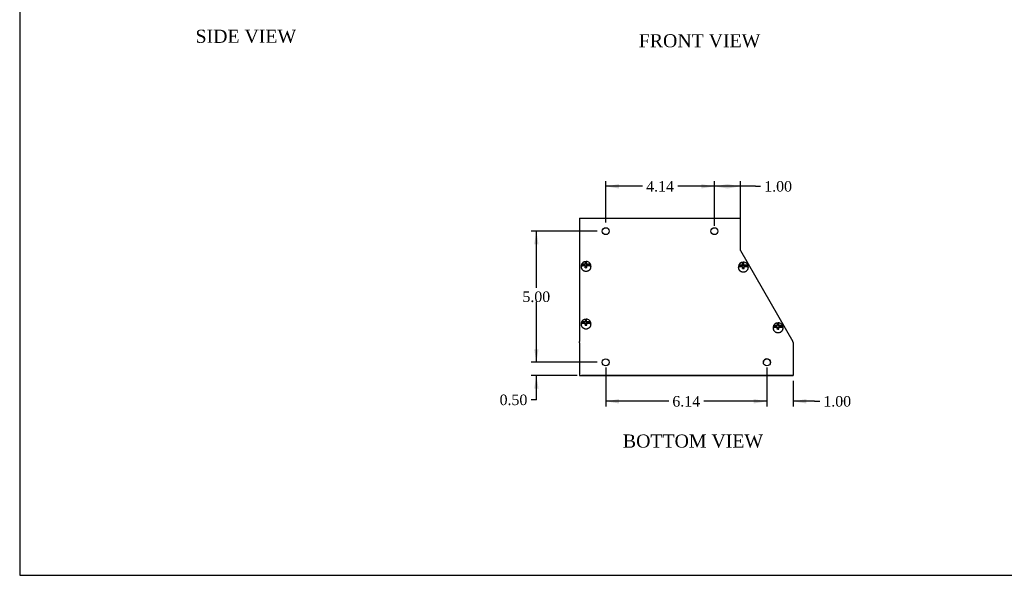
# Model space of a CAD drawing. Header units: inches. Extents: x 0.2 to 77.9, y -0.5 to 51.8.
# Tile 1 of 5: x 0.2 to 37.8, y 0.1 to 21.3. Entities that reach past the tile are written whole.
import ezdxf
from ezdxf.enums import TextEntityAlignment as Align

# ---------------------------------------------------------------- set-up
doc = ezdxf.new("R2010")
doc.units = ezdxf.units.IN
doc.header["$MEASUREMENT"] = 0
for name, color, linetype in [('COM55833-3', 7, 'Continuous'), ('COM55834-3', 7, 'Continuous'), ('COM55835-3', 7, 'Continuous'), ('Default', 7, 'Continuous'), ('SCS19491', 7, 'Continuous')]:
    doc.layers.add(name, color=color, linetype=linetype)
doc.styles.add('SEACAD_Times_New_Roman', font='times.ttf')
doc.dimstyles.new('HAMMOND_(STH_-_66x44)', dxfattribs={"dimtxt": 0.4, "dimasz": 0.5, "dimexe": 0.2, "dimexo": 0.2, "dimgap": 0.1, "dimtad": 0, "dimtih": 1, "dimtoh": 1, "dimzin": 0, "dimdsep": 46, "dimtxsty": 'SEACAD_Times_New_Roman', "dimblk1": '_SE_FILLED', "dimblk2": '_SE_FILLED', "dimsah": 1, "dimcen": 0.2, "dimadec": 0, "dimazin": 0, "dimtfac": 0.8, "dimtofl": 0, "dimtmove": 0, "dimatfit": 3, "dimfxl": 1, "dimtolj": 1, "dimtzin": 0, "dimarcsym": 0})

# ---------------------------------------------------------------- blocks, each defined once
blk = doc.blocks.new('SE5')
at = {"layer": 'COM55833-3', "color": 7, "linetype": 'Continuous'}
for p, q in [((21.587, 7.693), (21.587, 7.693)), ((21.587, 7.693), (21.659, 7.693)), ((21.695, 7.693), (21.659, 7.693)), ((21.659, 7.693), (21.659, 7.693)), ((29.658, 7.693), (21.695, 7.693)), ((29.731, 7.693), (29.73, 7.693)), ((29.731, 7.693), (29.731, 7.693))]:
    blk.add_line(p, q, dxfattribs=at)
for start, end in [(0, 180), (355.2978, 0)]:
    blk.add_arc((28.731, 8.193), 0.133, start, end, dxfattribs=at)
at = {"layer": 'COM55834-3', "color": 7, "linetype": 'Continuous'}
for p, q in [((21.587, 13.693), (27.731, 13.693)), ((21.587, 13.693), (21.587, 12.472)), ((27.731, 12.472), (27.731, 13.693)), ((21.587, 12.472), (21.587, 12.454)), ((21.587, 12.454), (21.587, 8.992)), ((27.731, 12.454), (27.731, 12.472)), ((27.731, 12.454), (27.731, 12.453)), ((27.731, 12.453), (29.719, 8.992)), ((21.587, 8.939), (21.587, 8.992)), ((21.587, 8.939), (21.587, 7.693)), ((29.731, 8.948), (29.731, 8.939)), ((29.731, 8.939), (29.731, 7.693)), ((21.587, 7.693), (29.731, 7.693))]:
    blk.add_line(p, q, dxfattribs=at)
for centre in [(22.587, 13.193), (26.731, 13.193), (22.587, 8.193), (28.731, 8.193)]:
    blk.add_circle(centre, 0.133, dxfattribs=at)
blk.add_arc((28.427, 8.629), 1.342, 13.7616, 15.7237, dxfattribs=at)
at = {"layer": 'COM55835-3', "color": 7, "linetype": 'Continuous'}
for p, q in [((29.73, 7.693), (29.658, 7.693)), ((29.658, 7.693), (29.658, 7.693)), ((29.73, 7.693), (29.73, 7.693))]:
    blk.add_line(p, q, dxfattribs=at)
at = {"layer": 'SCS19491', "color": 7, "linetype": 'Continuous'}
for p, q in [((21.649, 11.864), (21.649, 11.834)), ((21.801, 11.897), (21.653, 11.897)), ((21.801, 11.934), (21.744, 11.934)), ((21.744, 11.882), (21.803, 11.882)), ((21.857, 12.014), (21.797, 12.011)), ((21.797, 12.011), (21.798, 11.986)), ((21.798, 11.986), (21.801, 11.934)), ((21.857, 11.979), (21.799, 11.977)), ((21.801, 11.897), (21.801, 11.934)), ((21.803, 11.882), (21.806, 11.828)), ((21.807, 11.801), (21.867, 11.803)), ((21.857, 11.979), (21.857, 12.014)), ((21.861, 11.897), (21.857, 11.979)), ((21.861, 11.934), (21.858, 11.991)), ((21.93, 11.934), (21.861, 11.934)), ((21.861, 11.934), (21.861, 11.897)), ((22.021, 11.897), (21.861, 11.897)), ((21.863, 11.882), (21.93, 11.882)), ((21.866, 11.828), (21.863, 11.882)), ((21.863, 11.845), (21.863, 11.882)), ((21.865, 11.803), (21.863, 11.845)), ((21.867, 11.803), (21.866, 11.828)), ((22.024, 11.834), (22.024, 11.864)), ((27.645, 11.833), (27.645, 11.803)), ((27.796, 11.866), (27.648, 11.866)), ((27.796, 11.903), (27.739, 11.903)), ((27.739, 11.851), (27.799, 11.851)), ((27.853, 11.983), (27.793, 11.98)), ((27.793, 11.98), (27.794, 11.955)), ((27.794, 11.955), (27.796, 11.903)), ((27.853, 11.948), (27.794, 11.946)), ((27.796, 11.866), (27.796, 11.903)), ((27.799, 11.851), (27.801, 11.797)), ((27.802, 11.769), (27.862, 11.772)), ((27.853, 11.948), (27.853, 11.983)), ((27.856, 11.866), (27.853, 11.948)), ((27.856, 11.903), (27.854, 11.96)), ((27.925, 11.903), (27.856, 11.903)), ((27.856, 11.903), (27.856, 11.866)), ((28.016, 11.866), (27.856, 11.866)), ((27.859, 11.851), (27.925, 11.851)), ((27.861, 11.796), (27.859, 11.851)), ((27.859, 11.814), (27.859, 11.851)), ((27.861, 11.772), (27.859, 11.814)), ((27.862, 11.772), (27.861, 11.796)), ((28.02, 11.803), (28.02, 11.833)), ((21.857, 9.817), (21.797, 9.815)), ((21.797, 9.815), (21.798, 9.789)), ((21.798, 9.789), (21.801, 9.738)), ((21.857, 9.782), (21.799, 9.78)), ((21.857, 9.782), (21.857, 9.817)), ((21.861, 9.7), (21.857, 9.782)), ((21.861, 9.738), (21.858, 9.794)), ((21.649, 9.667), (21.649, 9.637)), ((21.801, 9.7), (21.653, 9.7)), ((21.801, 9.738), (21.744, 9.738)), ((21.744, 9.686), (21.803, 9.686)), ((21.801, 9.7), (21.801, 9.738)), ((21.803, 9.686), (21.806, 9.631)), ((21.807, 9.604), (21.867, 9.606)), ((21.93, 9.738), (21.861, 9.738)), ((21.861, 9.738), (21.861, 9.7)), ((22.021, 9.7), (21.861, 9.7)), ((21.863, 9.686), (21.93, 9.686)), ((21.866, 9.631), (21.863, 9.686)), ((21.863, 9.648), (21.863, 9.686)), ((21.865, 9.606), (21.863, 9.648)), ((21.867, 9.606), (21.866, 9.631)), ((22.024, 9.637), (22.024, 9.667)), ((28.973, 9.52), (28.973, 9.49)), ((29.125, 9.553), (28.977, 9.553)), ((29.125, 9.591), (29.068, 9.591)), ((29.068, 9.538), (29.127, 9.538)), ((29.181, 9.67), (29.121, 9.668)), ((29.121, 9.668), (29.123, 9.642)), ((29.123, 9.642), (29.125, 9.591)), ((29.181, 9.635), (29.123, 9.633)), ((29.125, 9.553), (29.125, 9.591)), ((29.127, 9.538), (29.13, 9.484)), ((29.131, 9.457), (29.191, 9.459)), ((29.181, 9.635), (29.181, 9.67)), ((29.185, 9.553), (29.181, 9.635)), ((29.185, 9.591), (29.182, 9.647)), ((29.254, 9.591), (29.185, 9.591)), ((29.185, 9.591), (29.185, 9.553)), ((29.345, 9.553), (29.185, 9.553)), ((29.187, 9.538), (29.254, 9.538)), ((29.19, 9.484), (29.187, 9.538)), ((29.187, 9.501), (29.187, 9.538)), ((29.189, 9.459), (29.187, 9.501)), ((29.191, 9.459), (29.19, 9.484)), ((29.348, 9.49), (29.348, 9.52))]:
    blk.add_line(p, q, dxfattribs=at)
for centre, radius, start, end in [((21.83, 11.858), 0.181, 87.9248, 177.8296), ((21.843, 11.858), 0.181, 1.5294, 92.0929), ((17.773, 11.646), 4.036, 2.2018, 2.5947), ((19.602, 11.89), 2.258, 2.5705, 3.1524), ((27.826, 11.827), 0.181, 87.9248, 177.8296), ((23.769, 11.614), 4.036, 2.2018, 2.5947), ((27.839, 11.827), 0.181, 1.5294, 92.0929), ((25.598, 11.858), 2.258, 2.5705, 3.1524), ((21.83, 9.661), 0.181, 87.9248, 177.8296), ((21.843, 9.661), 0.181, 1.5294, 92.0929), ((19.602, 9.693), 2.258, 2.5705, 3.1524), ((17.773, 9.449), 4.036, 2.2018, 2.5947), ((29.154, 9.514), 0.181, 87.9248, 177.8296), ((25.097, 9.302), 4.036, 2.2018, 2.5947), ((29.167, 9.514), 0.181, 1.5294, 92.0929), ((26.926, 9.546), 2.258, 2.5705, 3.1524)]:
    blk.add_arc(centre, radius, start, end, dxfattribs=at)
for centre, major_axis, start_param, end_param in [((21.837, 11.834), (-0.187, 0), 0, 0.052024), ((21.837, 11.871), (0.186, 0), 2.979806, 3.303379), ((21.837, 11.871), (-0.186, 0), 2.979806, 3.303379), ((27.832, 11.84), (0.186, 0), 2.979806, 3.303379), ((27.832, 11.803), (0.187, 0), 3.141593, 3.193617), ((27.832, 11.84), (-0.186, 0), 2.979806, 3.303379), ((21.837, 9.637), (0.187, 0), 3.141593, 3.193617), ((21.837, 9.674), (0.186, 0), 2.979806, 3.303379), ((21.837, 9.674), (-0.186, 0), 2.979806, 3.303379), ((29.161, 9.49), (0.187, 0), 3.141593, 3.193617), ((29.161, 9.527), (0.186, 0), 2.979806, 3.303379), ((29.161, 9.527), (-0.186, 0), 2.979806, 3.303379)]:
    blk.add_ellipse(centre, major_axis=major_axis, ratio=0.867939, start_param=start_param, end_param=end_param, dxfattribs=at)
for points, knots in [([(21.65, 11.825), (21.65, 11.822), (21.65, 11.811), (21.655, 11.79), (21.665, 11.767), (21.678, 11.744), (21.695, 11.724), (21.715, 11.706), (21.739, 11.692), (21.764, 11.68), (21.791, 11.672), (21.816, 11.668), (21.831, 11.668), (21.837, 11.668)], [0, 0, 0, 0, 0.038245, 0.137352, 0.236479, 0.335835, 0.435558, 0.535704, 0.636253, 0.73714, 0.838289, 0.939631, 1, 1, 1, 1]), ([(21.744, 11.934), (21.739, 11.934), (21.733, 11.934), (21.723, 11.933), (21.718, 11.933), (21.708, 11.931), (21.703, 11.93), (21.693, 11.927), (21.689, 11.926), (21.681, 11.922), (21.677, 11.921), (21.67, 11.917), (21.667, 11.914), (21.661, 11.91), (21.659, 11.907), (21.655, 11.902), (21.654, 11.9), (21.653, 11.897)], [0, 0, 0, 0, 0.125, 0.125, 0.25, 0.25, 0.375, 0.375, 0.5, 0.5, 0.625, 0.625, 0.75, 0.75, 0.875, 0.875, 1, 1, 1, 1]), ([(21.653, 11.845), (21.654, 11.848), (21.655, 11.85), (21.659, 11.855), (21.661, 11.858), (21.667, 11.862), (21.67, 11.865), (21.677, 11.869), (21.68, 11.87), (21.689, 11.874), (21.693, 11.875), (21.703, 11.878), (21.707, 11.879), (21.718, 11.881), (21.723, 11.881), (21.733, 11.882), (21.739, 11.882), (21.744, 11.882)], [0, 0, 0, 0, 0.125, 0.125, 0.25, 0.25, 0.375, 0.375, 0.5, 0.5, 0.625, 0.625, 0.75, 0.75, 0.875, 0.875, 1, 1, 1, 1]), ([(21.837, 11.668), (21.843, 11.668), (21.856, 11.668), (21.881, 11.672), (21.908, 11.68), (21.934, 11.691), (21.958, 11.706), (21.978, 11.724), (21.996, 11.744), (22.009, 11.767), (22.019, 11.791), (22.024, 11.815), (22.024, 11.829), (22.024, 11.836)], [0, 0, 0, 0, 0.053578, 0.150904, 0.248349, 0.345804, 0.443203, 0.540451, 0.637432, 0.734029, 0.83016, 0.925817, 1, 1, 1, 1]), ([(22.021, 11.897), (22.02, 11.9), (22.018, 11.902), (22.015, 11.907), (22.012, 11.91), (22.007, 11.914), (22.004, 11.917), (21.997, 11.921), (21.993, 11.922), (21.985, 11.926), (21.98, 11.927), (21.971, 11.93), (21.966, 11.931), (21.956, 11.933), (21.951, 11.933), (21.94, 11.934), (21.935, 11.934), (21.93, 11.934)], [0, 0, 0, 0, 0.125, 0.125, 0.25, 0.25, 0.375, 0.375, 0.5, 0.5, 0.625, 0.625, 0.75, 0.75, 0.875, 0.875, 1, 1, 1, 1]), ([(21.93, 11.882), (21.935, 11.882), (21.94, 11.882), (21.951, 11.881), (21.956, 11.881), (21.966, 11.879), (21.971, 11.878), (21.98, 11.875), (21.985, 11.874), (21.993, 11.87), (21.997, 11.869), (22.004, 11.864), (22.007, 11.862), (22.012, 11.858), (22.015, 11.855), (22.018, 11.85), (22.02, 11.848), (22.021, 11.845)], [0, 0, 0, 0, 0.125, 0.125, 0.25, 0.25, 0.375, 0.375, 0.5, 0.5, 0.625, 0.625, 0.75, 0.75, 0.875, 0.875, 1, 1, 1, 1]), ([(27.646, 11.794), (27.646, 11.79), (27.646, 11.779), (27.651, 11.759), (27.66, 11.735), (27.674, 11.713), (27.691, 11.693), (27.711, 11.675), (27.734, 11.66), (27.76, 11.649), (27.787, 11.641), (27.812, 11.637), (27.826, 11.637), (27.832, 11.637)], [0, 0, 0, 0, 0.038245, 0.137352, 0.236479, 0.335835, 0.435558, 0.535704, 0.636253, 0.73714, 0.838289, 0.939631, 1, 1, 1, 1]), ([(27.739, 11.903), (27.734, 11.903), (27.729, 11.903), (27.718, 11.902), (27.713, 11.902), (27.703, 11.9), (27.698, 11.899), (27.689, 11.896), (27.684, 11.895), (27.676, 11.891), (27.672, 11.889), (27.665, 11.885), (27.662, 11.883), (27.657, 11.879), (27.654, 11.876), (27.651, 11.871), (27.649, 11.869), (27.648, 11.866)], [0, 0, 0, 0, 0.125, 0.125, 0.25, 0.25, 0.375, 0.375, 0.5, 0.5, 0.625, 0.625, 0.75, 0.75, 0.875, 0.875, 1, 1, 1, 1]), ([(27.648, 11.814), (27.649, 11.817), (27.651, 11.819), (27.654, 11.824), (27.657, 11.827), (27.662, 11.831), (27.665, 11.833), (27.672, 11.837), (27.676, 11.839), (27.684, 11.843), (27.689, 11.844), (27.698, 11.847), (27.703, 11.848), (27.713, 11.849), (27.718, 11.85), (27.729, 11.851), (27.734, 11.851), (27.739, 11.851)], [0, 0, 0, 0, 0.125, 0.125, 0.25, 0.25, 0.375, 0.375, 0.5, 0.5, 0.625, 0.625, 0.75, 0.75, 0.875, 0.875, 1, 1, 1, 1]), ([(27.832, 11.637), (27.838, 11.637), (27.852, 11.637), (27.877, 11.641), (27.904, 11.649), (27.93, 11.66), (27.953, 11.675), (27.974, 11.693), (27.991, 11.713), (28.005, 11.736), (28.014, 11.76), (28.019, 11.784), (28.019, 11.798), (28.019, 11.805)], [0, 0, 0, 0, 0.053578, 0.150904, 0.248349, 0.345804, 0.443203, 0.540451, 0.637432, 0.734029, 0.83016, 0.925817, 1, 1, 1, 1]), ([(28.016, 11.866), (28.015, 11.869), (28.014, 11.871), (28.01, 11.876), (28.008, 11.879), (28.002, 11.883), (27.999, 11.885), (27.992, 11.889), (27.989, 11.891), (27.98, 11.895), (27.976, 11.896), (27.966, 11.899), (27.962, 11.9), (27.951, 11.902), (27.946, 11.902), (27.936, 11.903), (27.93, 11.903), (27.925, 11.903)], [0, 0, 0, 0, 0.125, 0.125, 0.25, 0.25, 0.375, 0.375, 0.5, 0.5, 0.625, 0.625, 0.75, 0.75, 0.875, 0.875, 1, 1, 1, 1]), ([(27.925, 11.851), (27.93, 11.851), (27.936, 11.851), (27.946, 11.85), (27.951, 11.849), (27.962, 11.848), (27.966, 11.847), (27.976, 11.844), (27.98, 11.843), (27.988, 11.839), (27.992, 11.837), (27.999, 11.833), (28.002, 11.831), (28.008, 11.827), (28.01, 11.824), (28.014, 11.819), (28.015, 11.817), (28.016, 11.814)], [0, 0, 0, 0, 0.125, 0.125, 0.25, 0.25, 0.375, 0.375, 0.5, 0.5, 0.625, 0.625, 0.75, 0.75, 0.875, 0.875, 1, 1, 1, 1]), ([(21.65, 9.628), (21.65, 9.625), (21.65, 9.614), (21.655, 9.593), (21.665, 9.57), (21.678, 9.547), (21.695, 9.527), (21.715, 9.51), (21.739, 9.495), (21.764, 9.483), (21.791, 9.475), (21.816, 9.472), (21.831, 9.471), (21.837, 9.471)], [0, 0, 0, 0, 0.038245, 0.137352, 0.236479, 0.335835, 0.435558, 0.535704, 0.636253, 0.73714, 0.838289, 0.939631, 1, 1, 1, 1]), ([(21.744, 9.738), (21.739, 9.738), (21.733, 9.737), (21.723, 9.737), (21.718, 9.736), (21.708, 9.734), (21.703, 9.733), (21.693, 9.73), (21.689, 9.729), (21.681, 9.726), (21.677, 9.724), (21.67, 9.72), (21.667, 9.718), (21.661, 9.713), (21.659, 9.711), (21.655, 9.706), (21.654, 9.703), (21.653, 9.7)], [0, 0, 0, 0, 0.125, 0.125, 0.25, 0.25, 0.375, 0.375, 0.5, 0.5, 0.625, 0.625, 0.75, 0.75, 0.875, 0.875, 1, 1, 1, 1]), ([(21.653, 9.648), (21.654, 9.651), (21.655, 9.654), (21.659, 9.659), (21.661, 9.661), (21.667, 9.665), (21.67, 9.668), (21.677, 9.672), (21.68, 9.674), (21.689, 9.677), (21.693, 9.678), (21.703, 9.681), (21.707, 9.682), (21.718, 9.684), (21.723, 9.684), (21.733, 9.685), (21.739, 9.686), (21.744, 9.686)], [0, 0, 0, 0, 0.125, 0.125, 0.25, 0.25, 0.375, 0.375, 0.5, 0.5, 0.625, 0.625, 0.75, 0.75, 0.875, 0.875, 1, 1, 1, 1]), ([(21.837, 9.471), (21.843, 9.471), (21.856, 9.472), (21.881, 9.475), (21.908, 9.483), (21.934, 9.494), (21.958, 9.509), (21.978, 9.527), (21.996, 9.548), (22.009, 9.57), (22.019, 9.594), (22.024, 9.618), (22.024, 9.632), (22.024, 9.639)], [0, 0, 0, 0, 0.053578, 0.150904, 0.248349, 0.345804, 0.443203, 0.540451, 0.637432, 0.734029, 0.83016, 0.925817, 1, 1, 1, 1]), ([(22.021, 9.7), (22.02, 9.703), (22.018, 9.706), (22.015, 9.711), (22.012, 9.713), (22.007, 9.718), (22.004, 9.72), (21.997, 9.724), (21.993, 9.726), (21.985, 9.729), (21.98, 9.73), (21.971, 9.733), (21.966, 9.734), (21.956, 9.736), (21.951, 9.737), (21.94, 9.737), (21.935, 9.738), (21.93, 9.738)], [0, 0, 0, 0, 0.125, 0.125, 0.25, 0.25, 0.375, 0.375, 0.5, 0.5, 0.625, 0.625, 0.75, 0.75, 0.875, 0.875, 1, 1, 1, 1]), ([(21.93, 9.686), (21.935, 9.686), (21.94, 9.685), (21.951, 9.684), (21.956, 9.684), (21.966, 9.682), (21.971, 9.681), (21.98, 9.678), (21.985, 9.677), (21.993, 9.674), (21.997, 9.672), (22.004, 9.668), (22.007, 9.665), (22.012, 9.661), (22.015, 9.658), (22.018, 9.653), (22.02, 9.651), (22.021, 9.648)], [0, 0, 0, 0, 0.125, 0.125, 0.25, 0.25, 0.375, 0.375, 0.5, 0.5, 0.625, 0.625, 0.75, 0.75, 0.875, 0.875, 1, 1, 1, 1]), ([(28.974, 9.481), (28.974, 9.478), (28.974, 9.467), (28.979, 9.446), (28.989, 9.423), (29.002, 9.4), (29.019, 9.38), (29.04, 9.363), (29.063, 9.348), (29.088, 9.336), (29.115, 9.328), (29.14, 9.325), (29.155, 9.324), (29.161, 9.324)], [0, 0, 0, 0, 0.038245, 0.137352, 0.236479, 0.335835, 0.435558, 0.535704, 0.636253, 0.73714, 0.838289, 0.939631, 1, 1, 1, 1]), ([(29.068, 9.591), (29.063, 9.591), (29.057, 9.59), (29.047, 9.589), (29.042, 9.589), (29.032, 9.587), (29.027, 9.586), (29.017, 9.583), (29.013, 9.582), (29.005, 9.579), (29.001, 9.577), (28.994, 9.573), (28.991, 9.57), (28.985, 9.566), (28.983, 9.563), (28.979, 9.558), (28.978, 9.556), (28.977, 9.553)], [0, 0, 0, 0, 0.125, 0.125, 0.25, 0.25, 0.375, 0.375, 0.5, 0.5, 0.625, 0.625, 0.75, 0.75, 0.875, 0.875, 1, 1, 1, 1]), ([(28.977, 9.501), (28.978, 9.504), (28.979, 9.506), (28.983, 9.511), (28.985, 9.514), (28.991, 9.518), (28.994, 9.521), (29.001, 9.525), (29.005, 9.526), (29.013, 9.53), (29.017, 9.531), (29.027, 9.534), (29.032, 9.535), (29.042, 9.537), (29.047, 9.537), (29.057, 9.538), (29.063, 9.538), (29.068, 9.538)], [0, 0, 0, 0, 0.125, 0.125, 0.25, 0.25, 0.375, 0.375, 0.5, 0.5, 0.625, 0.625, 0.75, 0.75, 0.875, 0.875, 1, 1, 1, 1]), ([(29.161, 9.324), (29.167, 9.324), (29.18, 9.324), (29.205, 9.328), (29.232, 9.336), (29.258, 9.347), (29.282, 9.362), (29.302, 9.38), (29.32, 9.401), (29.333, 9.423), (29.343, 9.447), (29.348, 9.471), (29.348, 9.485), (29.348, 9.492)], [0, 0, 0, 0, 0.053578, 0.150904, 0.248349, 0.345804, 0.443203, 0.540451, 0.637432, 0.734029, 0.83016, 0.925817, 1, 1, 1, 1]), ([(29.345, 9.553), (29.344, 9.556), (29.342, 9.559), (29.339, 9.564), (29.336, 9.566), (29.331, 9.57), (29.328, 9.573), (29.321, 9.577), (29.317, 9.579), (29.309, 9.582), (29.304, 9.583), (29.295, 9.586), (29.29, 9.587), (29.28, 9.589), (29.275, 9.589), (29.264, 9.59), (29.259, 9.591), (29.254, 9.591)], [0, 0, 0, 0, 0.125, 0.125, 0.25, 0.25, 0.375, 0.375, 0.5, 0.5, 0.625, 0.625, 0.75, 0.75, 0.875, 0.875, 1, 1, 1, 1]), ([(29.254, 9.538), (29.259, 9.538), (29.264, 9.538), (29.275, 9.537), (29.28, 9.537), (29.29, 9.535), (29.295, 9.534), (29.304, 9.531), (29.309, 9.53), (29.317, 9.527), (29.321, 9.525), (29.328, 9.521), (29.331, 9.518), (29.336, 9.514), (29.339, 9.511), (29.342, 9.506), (29.344, 9.504), (29.345, 9.501)], [0, 0, 0, 0, 0.125, 0.125, 0.25, 0.25, 0.375, 0.375, 0.5, 0.5, 0.625, 0.625, 0.75, 0.75, 0.875, 0.875, 1, 1, 1, 1])]:
    blk.add_open_spline(points, degree=3, knots=knots, dxfattribs=at)
blk = doc.blocks.new('DMBLK7860')
at = {"layer": 'Default', "linetype": 'Continuous', "transparency": 16777216}
for points in [[(19.858, 8.693), (19.941, 8.193), (20.025, 8.693)], [(19.858, 7.193), (20.025, 7.193), (19.941, 7.693)]]:
    blk.add_hatch(color=7, dxfattribs=at).paths.add_polyline_path(points)
at = {"layer": 'Default', "color": 7, "linetype": 'Continuous', "transparency": 16777216}
for p, q in [((19.941, 8.193), (19.941, 9.193)), ((22.254, 8.193), (19.741, 8.193)), ((21.495, 7.693), (19.741, 7.693)), ((19.941, 6.762), (19.941, 7.693)), ((19.941, 6.762), (19.741, 6.762))]:
    blk.add_line(p, q, dxfattribs=at)
at = {"layer": 'Default', "color": 7, "linetype": 'Continuous', "transparency": 16777216, "style": 'SEACAD_Times_New_Roman'}
blk.add_text('0.50', height=0.4, dxfattribs=at).set_placement((18.54, 6.962), align=Align.TOP_LEFT)
blk = doc.blocks.new('_SE_FILLED')
at = {"color": 0}
blk.add_line((0, 0), (-1, 0), dxfattribs=at)
blk.add_solid([(0, 0), (-1, -0.1665), (-1, 0.1665), (0, 0)], dxfattribs=at)
blk = doc.blocks.new('DMBLK7861')
at = {"layer": 'Default', "linetype": 'Continuous', "transparency": 16777216}
for points in [[(19.858, 12.693), (20.025, 12.693), (19.941, 13.193)], [(19.858, 8.693), (19.941, 8.193), (20.025, 8.693)]]:
    blk.add_hatch(color=7, dxfattribs=at).paths.add_polyline_path(points)
at = {"layer": 'Default', "color": 7, "linetype": 'Continuous', "transparency": 16777216}
for p, q in [((22.254, 13.193), (19.741, 13.193)), ((19.941, 11.033), (19.941, 13.193)), ((19.941, 8.193), (19.941, 10.493)), ((22.254, 8.193), (19.741, 8.193))]:
    blk.add_line(p, q, dxfattribs=at)
at = {"layer": 'Default', "color": 7, "linetype": 'Continuous', "transparency": 16777216, "style": 'SEACAD_Times_New_Roman'}
blk.add_text('5.00', height=0.4, dxfattribs=at).set_placement((19.41, 10.893), align=Align.TOP_LEFT)
blk = doc.blocks.new('DMBLK7863')
at = {"layer": 'Default', "linetype": 'Continuous', "transparency": 16777216}
for points in [[(28.231, 6.623), (28.731, 6.706), (28.231, 6.79)], [(30.23, 6.623), (30.23, 6.79), (29.73, 6.706)]]:
    blk.add_hatch(color=7, dxfattribs=at).paths.add_polyline_path(points)
at = {"layer": 'Default', "color": 7, "linetype": 'Continuous', "transparency": 16777216}
for p, q in [((28.731, 7.993), (28.731, 6.506)), ((29.73, 7.493), (29.73, 6.506)), ((28.731, 6.706), (27.731, 6.706)), ((30.546, 6.706), (29.73, 6.706)), ((30.546, 6.706), (30.746, 6.706))]:
    blk.add_line(p, q, dxfattribs=at)
at = {"layer": 'Default', "color": 7, "linetype": 'Continuous', "transparency": 16777216, "style": 'SEACAD_Times_New_Roman'}
blk.add_text('1.00', height=0.4, dxfattribs=at).set_placement((30.886, 6.906), align=Align.TOP_LEFT)
blk = doc.blocks.new('DMBLK7864')
at = {"layer": 'Default', "linetype": 'Continuous', "transparency": 16777216}
for points in [[(23.087, 6.623), (23.087, 6.79), (22.587, 6.706)], [(28.231, 6.623), (28.731, 6.706), (28.231, 6.79)]]:
    blk.add_hatch(color=7, dxfattribs=at).paths.add_polyline_path(points)
at = {"layer": 'Default', "color": 7, "linetype": 'Continuous', "transparency": 16777216}
for p, q in [((22.587, 7.993), (22.587, 6.506)), ((28.731, 7.993), (28.731, 6.506)), ((24.988, 6.706), (22.587, 6.706)), ((28.731, 6.706), (26.33, 6.706))]:
    blk.add_line(p, q, dxfattribs=at)
at = {"layer": 'Default', "color": 7, "linetype": 'Continuous', "transparency": 16777216, "style": 'SEACAD_Times_New_Roman'}
blk.add_text('6.14', height=0.4, dxfattribs=at).set_placement((25.128, 6.906), align=Align.TOP_LEFT)
blk = doc.blocks.new('DMBLK7865')
at = {"layer": 'Default', "linetype": 'Continuous', "transparency": 16777216}
for points in [[(27.231, 14.986), (26.731, 14.903), (27.231, 14.819)], [(27.231, 14.986), (27.231, 14.819), (27.731, 14.903)]]:
    blk.add_hatch(color=7, dxfattribs=at).paths.add_polyline_path(points)
at = {"layer": 'Default', "color": 7, "linetype": 'Continuous', "transparency": 16777216}
for p, q in [((26.731, 13.393), (26.731, 15.103)), ((27.731, 13.283), (27.731, 15.103)), ((28.292, 14.903), (26.731, 14.903)), ((28.292, 14.903), (28.492, 14.903))]:
    blk.add_line(p, q, dxfattribs=at)
at = {"layer": 'Default', "color": 7, "linetype": 'Continuous', "transparency": 16777216, "style": 'SEACAD_Times_New_Roman'}
blk.add_text('1.00', height=0.4, dxfattribs=at).set_placement((28.632, 15.103), align=Align.TOP_LEFT)
blk = doc.blocks.new('DMBLK7866')
at = {"layer": 'Default', "linetype": 'Continuous', "transparency": 16777216}
for points in [[(23.087, 14.986), (22.587, 14.903), (23.087, 14.819)], [(26.231, 14.986), (26.231, 14.819), (26.731, 14.903)]]:
    blk.add_hatch(color=7, dxfattribs=at).paths.add_polyline_path(points)
at = {"layer": 'Default', "color": 7, "linetype": 'Continuous', "transparency": 16777216}
for p, q in [((22.587, 13.526), (22.587, 15.103)), ((26.731, 13.393), (26.731, 15.103)), ((23.988, 14.903), (22.587, 14.903)), ((26.731, 14.903), (25.33, 14.903))]:
    blk.add_line(p, q, dxfattribs=at)
at = {"layer": 'Default', "color": 7, "linetype": 'Continuous', "transparency": 16777216, "style": 'SEACAD_Times_New_Roman'}
blk.add_text('4.14', height=0.4, dxfattribs=at).set_placement((24.128, 15.103), align=Align.TOP_LEFT)
blk = doc.blocks.new('BORDER')
at = {"layer": 'Default', "color": 7, "linetype": 'Continuous'}
for p, q in [((-41.86, 27.86), (-41.86, 0)), ((-41.86, 0), (0, 0))]:
    blk.add_line(p, q, dxfattribs=at)

msp = doc.modelspace()

# ---------------------------------------------------------------- block references
at = {"layer": 'Default', "color": 7, "xscale": 1.855, "yscale": 1.855, "zscale": 1.855}
msp.add_blockref('BORDER', (77.888, 0.072), dxfattribs=at)
at = {"layer": 'Default'}
msp.add_blockref('SE5', (0, 0), dxfattribs=at)

# ---------------------------------------------------------------- texts
at = {"layer": 'Default', "color": 7, "linetype": 'Continuous', "style": 'SEACAD_Times_New_Roman'}
for s, p in [('SIDE VIEW', (6.943, 20.874)), ('FRONT VIEW', (23.847, 20.704)), ('BOTTOM VIEW', (23.241, 5.441))]:
    msp.add_text(s, height=0.5, dxfattribs=at).set_placement(p, align=Align.TOP_LEFT)

# ---------------------------------------------------------------- dimensions: what is measured, and where the dimension line sits
at = {"layer": 'Default', "color": 7, "linetype": 'Continuous'}
dim = msp.add_linear_dim(base=(22.587, 14.903), p1=(26.731, 13.193), p2=(22.587, 13.326), text='\\A1;<>', dimstyle='HAMMOND_(STH_-_66x44)', dxfattribs=at)
dim.commit()
dim.dimension.update_dxf_attribs({"geometry": 'DMBLK7866', "text_midpoint": (24.659, 14.903), "dimtype": 160})
for base, p1, p2, picture, middle in [((26.731, 14.903), (27.731, 13.083), (26.731, 13.193), 'DMBLK7865', (28.492, 14.903)), ((28.731, 6.706), (29.73, 8.916), (28.731, 8.193), 'DMBLK7863', (30.746, 6.706))]:
    dim = msp.add_linear_dim(base=base, p1=p1, p2=p2, text='\\A1;<>', dimstyle='HAMMOND_(STH_-_66x44)', override={"dimtmove": 1}, dxfattribs=at)
    dim.commit()
    dim.dimension.update_dxf_attribs({"geometry": picture, "text_midpoint": middle, "dimtype": 160})
for base, p1, p2, angle, picture, middle in [((19.941, 8.193), (22.454, 8.193), (22.454, 13.193), 90, 'DMBLK7861', (19.941, 10.693)), ((28.731, 6.706), (28.731, 8.193), (22.587, 8.193), 180, 'DMBLK7864', (25.659, 6.706))]:
    dim = msp.add_linear_dim(base=base, p1=p1, p2=p2, angle=angle, text='\\A1;<>', dimstyle='HAMMOND_(STH_-_66x44)', dxfattribs=at)
    dim.commit()
    dim.dimension.update_dxf_attribs({"geometry": picture, "text_midpoint": middle, "dimtype": 161})
dim = msp.add_linear_dim(base=(19.941, 8.193), p1=(21.695, 7.693), p2=(22.454, 8.193), angle=90, text='\\A1;<>', dimstyle='HAMMOND_(STH_-_66x44)', override={"dimtmove": 1}, dxfattribs=at)
dim.commit()
dim.dimension.update_dxf_attribs({"geometry": 'DMBLK7860', "text_midpoint": (19.741, 6.762), "dimtype": 160})

doc.saveas('drawing.dxf')
